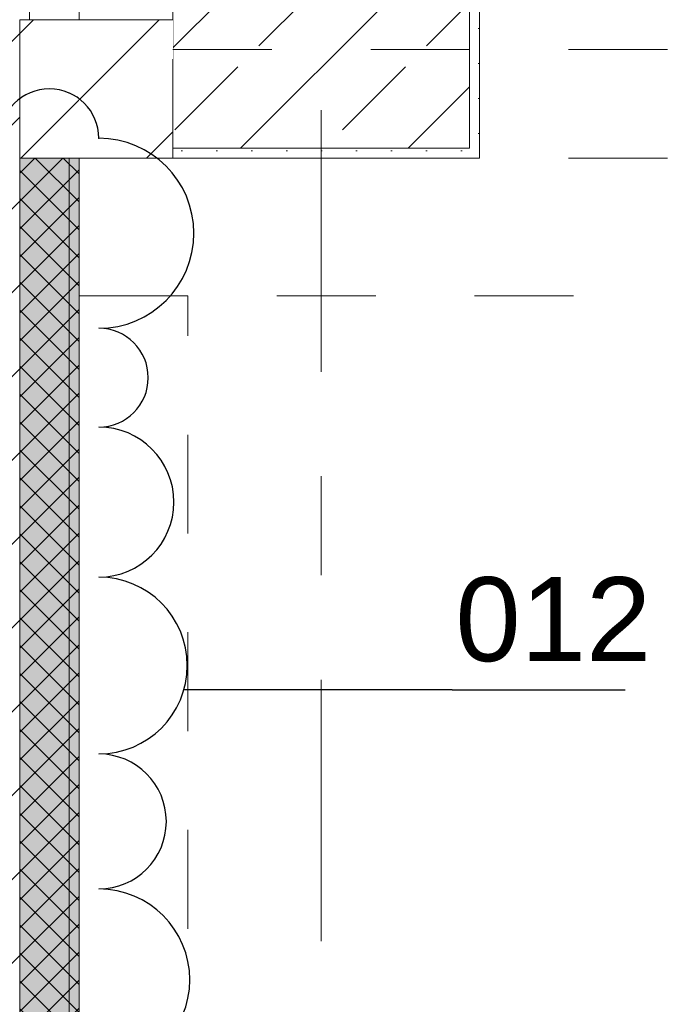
# Model space of a CAD drawing. Header units: metres. Extents: x -3.6 to 90.7, y -11.1 to 18.
# Tile 26 of 256: x 0.2 to 0.9, y 4.3 to 5.3. Entities that reach past the tile are written whole.
import ezdxf

# ---------------------------------------------------------------- set-up
doc = ezdxf.new("R2010")
doc.units = ezdxf.units.M
doc.header["$MEASUREMENT"] = 0
for name, pattern in [('Achse', [0.2, 0.1, -0.05, 0, -0.05]), ('Strichlinie doppelt', [0.546806, 0.264583, -0.105833, 0.070556, -0.105833]), ('Untersicht', [0.1, 0.075, -0.025]), ('Wipeout_Contour', [1, 0, -1])]:
    doc.linetypes.add(name, pattern=pattern)
for name, color, linetype in [('152 - Bemaßung_ Beschriftung.Ausbau', 7, 'Continuous'), ('209 - Marker.Änderung', 7, 'Continuous'), ('451 - Universal.Achsen Raster', 7, 'Continuous'), ('604 - Struktur.Wand Aussen', 7, 'Continuous'), ('605 - Struktur.Wand Innen', 7, 'Continuous'), ('607 - Struktur.Stütze', 7, 'Continuous'), ('608 - Struktur.Träger', 7, 'Continuous'), ('650 - Abdeckung.Fußboden Aufbau', 7, 'Continuous'), ('Abbruch_605 - Struktur.Wand Innen', 7, 'Continuous'), ('Neubau_653 - Abdeckung.TB Verkofferung', 7, 'Continuous')]:
    doc.layers.add(name, color=color, linetype=linetype)
doc.styles.add('ERSTELLTER_STIL_2', font='txt')
doc.linetypes.add('Abbruch 1', pattern='A,0,[1,2022.0244.A_L5A-PL02.05_iB_Grundriss 3.OG1.Shx,S=0.001984,R=0,X=0,Y=0],-0.25,0', length=0.25)
doc.dimstyles.new('ERSTELLTER_STIL__1', dxfattribs={"dimtxt": 0.1, "dimasz": 0.0532, "dimexe": 0.18, "dimexo": 0.0625, "dimgap": 0, "dimtad": 1, "dimzin": 0, "dimdsep": 46, "dimtxsty": 'ERSTELLTER_STIL_2', "dimblk": 'ARROWHEAD_2', "dimblk1": 'ARROWHEAD_2', "dimblk2": 'ARROWHEAD_2', "dimcen": 0.09, "dimse1": 1, "dimse2": 1, "dimclrd": 7, "dimclre": 7, "dimclrt": 7, "dimazin": 0, "dimtfac": 1, "dimtdec": 4, "dimtmove": 0, "dimatfit": 3, "dimfxl": 1, "dimtolj": 1, "dimtzin": 0, "dimarcsym": 0})
pattern_1 = [(45, (0, 0), (-0.0848528, 0.0848528), []), (45, (-0.04243, 0.04243), (-0.0848528, 0.0848528), [0.09, -0.03])]
pattern_2 = [(45, (0, 0), (-0.01767767, 0.01767767), [0, -0.025])]
pattern_3 = [(45, (0, 0), (-0.0636396, 0.0636396), [])]

# ---------------------------------------------------------------- blocks, each defined once
blk = doc.blocks.new('*D355')
at = {"layer": '152 - Bemaßung_ Beschriftung.Ausbau', "color": 7, "linetype": 'Continuous', "lineweight": 5}
for p, q in [((-1.71, 5.82521), (-1.64, 5.78479)), ((-1.6225, 5.805), (-1.7275, 5.805)), ((-1.675, 0.245), (-1.675, 5.805)), ((-1.71, 0.26521), (-1.64, 0.22479)), ((-1.6225, 0.245), (-1.7275, 0.245)), ((-1.675, 0.005), (-1.675, 0.245))]:
    blk.add_line(p, q, dxfattribs=at)
at = {"layer": '152 - Bemaßung_ Beschriftung.Ausbau', "color": 7, "lineweight": 5, "char_height": 0.1, "attachment_point": 7, "rotation": 90, "style": 'ERSTELLTER_STIL_2'}
for s, insert in [('\\A1;{\\pql;\\fArial|b0|i0|c0|p38;12}', (-1.695, 5.633)), ('\\A1;{\\pql;\\fArial|b0|i0|c0|p38;5,56}', (-1.695, 2.81608))]:
    blk.add_mtext(s, dxfattribs=dict(at, insert=insert))
blk = doc.blocks.new('ARROWHEAD_2')
at = {"color": 0, "linetype": 'Continuous', "lineweight": 0}
for p, q in [((-0.378, -0.655), (0.378, 0.655)), ((0, 0), (-1, 0))]:
    blk.add_line(p, q, dxfattribs=at)
blk = doc.blocks.new('*D366')
at = {"layer": '152 - Bemaßung_ Beschriftung.Ausbau', "color": 7, "linetype": 'Continuous', "lineweight": 5}
for p, q in [((-2.21, 5.22019), (-2.14, 5.17978)), ((-2.1225, 5.19998), (-2.2275, 5.19998)), ((-2.175, 0.69998), (-2.175, 5.19998)), ((-2.21, 0.72019), (-2.14, 0.67978)), ((-2.1225, 0.69998), (-2.2275, 0.69998))]:
    blk.add_line(p, q, dxfattribs=at)
at = {"layer": '152 - Bemaßung_ Beschriftung.Ausbau', "color": 7, "lineweight": 5, "insert": (-2.195, 2.81695), "char_height": 0.1, "attachment_point": 7, "rotation": 90, "style": 'ERSTELLTER_STIL_2'}
blk.add_mtext('\\A1;{\\pql;\\fArial|b0|i0|c0|p38;4,50}', dxfattribs=at)
blk = doc.blocks.new('*D367')
at = {"layer": '152 - Bemaßung_ Beschriftung.Ausbau', "color": 7, "linetype": 'Continuous', "lineweight": 5}
for p, q in [((-2.21, 6.02019), (-2.14, 5.97978)), ((-2.1225, 5.99998), (-2.2275, 5.99998)), ((-2.175, 5.19998), (-2.175, 5.99998)), ((-2.21, 5.22019), (-2.14, 5.17978)), ((-2.1225, 5.19998), (-2.2275, 5.19998))]:
    blk.add_line(p, q, dxfattribs=at)
at = {"layer": '152 - Bemaßung_ Beschriftung.Ausbau', "color": 7, "lineweight": 5, "insert": (-2.195, 5.5241), "char_height": 0.1, "attachment_point": 7, "rotation": 90, "style": 'ERSTELLTER_STIL_2'}
blk.add_mtext('\\A1;{\\pql;\\fArial|b0|i0|c0|p38;80}', dxfattribs=at)

msp = doc.modelspace()

# ---------------------------------------------------------------- hatches: boundary and pattern name
at = {"layer": '607 - Struktur.Stütze', "linetype": 'Continuous', "lineweight": 0, "true_color": 0x000000}
h = msp.add_hatch(dxfattribs=at)
h.set_pattern_fill('Gips_0001', color=18, style=0, pattern_type=2)
h.set_pattern_definition(pattern_2)
h.paths.add_polyline_path([(0.37999, 5.99998), (0.67999, 5.99998), (0.67999, 5.19998), (0.37999, 5.19998), (0.37999, 5.18998), (0.68999, 5.18998), (0.68999, 5.805), (0.68999, 5.925), (0.68999, 6.00998), (0.37999, 6.00998)])
h = msp.add_hatch(dxfattribs=at)
h.set_pattern_fill('Beton__Stahlbeton_0001', color=18, style=0, pattern_type=2)
h.set_pattern_definition(pattern_1)
h.paths.add_polyline_path([(0.37999, 5.19998), (0.67999, 5.19998), (0.67999, 5.99998), (0.37999, 5.99998)])

# ---------------------------------------------------------------- linework, layer by layer
at = {"layer": '209 - Marker.Änderung', "color": 1, "linetype": 'Continuous', "lineweight": 25}
for p, q in [((0.66238, 4.65187), (0.39107, 4.65187)), ((0.66238, 4.65187), (0.68738, 4.65187)), ((0.68738, 4.65187), (0.83738, 4.65187))]:
    msp.add_line(p, q, dxfattribs=at)
for centre, radius in [((0.305, 4.96768), 0.05), ((0.305, 4.84176), 0.07591), ((0.305, 4.67636), 0.08949), ((0.305, 4.51857), 0.0683), ((0.305, 4.35825), 0.09203)]:
    msp.add_arc(centre, radius, 270, 90, dxfattribs=at)
at = {"layer": '451 - Universal.Achsen Raster', "color": 160, "linetype": 'Strichlinie doppelt', "lineweight": 9, "true_color": 0x3232ff}
msp.add_line((0.52999, -10.585), (0.52999, 16.355), dxfattribs=at)
at = {"layer": '607 - Struktur.Stütze', "color": 7, "linetype": 'Continuous', "lineweight": 13, "flags": 128}
msp.add_lwpolyline([(0.37999, 5.19998), (0.67999, 5.19998), (0.67999, 5.99998), (0.37999, 5.99998)], close=True, dxfattribs=at)
at = {"layer": '607 - Struktur.Stütze', "color": 7, "linetype": 'Continuous', "lineweight": 5, "flags": 128}
msp.add_lwpolyline([(0.37999, 5.18998), (0.68999, 5.18998), (0.68999, 5.805)], dxfattribs=at)
at = {"layer": '650 - Abdeckung.Fußboden Aufbau', "color": 7, "linetype": 'Continuous', "lineweight": 13, "flags": 128}
msp.add_lwpolyline([(0.68999, 5.805), (0.68999, 5.18998), (0.285, 5.18998), (0.285, 0.255)], dxfattribs=at)
at = {"layer": 'Neubau_653 - Abdeckung.TB Verkofferung', "color": 1, "linetype": 'Untersicht', "lineweight": 9}
for p, q in [((0.285, 5.05048), (0.285, 5.80498)), ((0.285, 5.05048), (7.66, 5.05048)), ((0.285, 1.00998), (0.285, 5.05048)), ((0.395, 5.05048), (0.285, 5.05048)), ((0.395, 1.00998), (0.395, 5.05048))]:
    msp.add_line(p, q, dxfattribs=at)

# ---------------------------------------------------------------- texts
at = {"layer": '209 - Marker.Änderung', "color": 1, "lineweight": 25, "char_height": 0.085, "style": 'ERSTELLTER_STIL_2'}
for s, insert, attachment_point in [('\\A1;{\\pql;\\fArial|b0|i0|c0|p38;012}', (0.66563, 4.67961), 7), ('\\A1;{\\pql;\\fArial|b0|i0|c0|p38;}', (0.60431, 4.65187), 1)]:
    msp.add_mtext(s, dxfattribs=dict(at, insert=insert, attachment_point=attachment_point))

# ---------------------------------------------------------------- next in the draw order: wipeouts: each hides what was drawn before it
at = {"color": 254, "linetype": 'Wipeout_Contour', "lineweight": 0, "ltscale": 21.163777}
msp.add_wipeout([(0.285, 5.18998), (0.285, 5.32998), (0.275, 5.32998), (0.275, 5.18998)], dxfattribs=at).dxf.layer = '605 - Struktur.Wand Innen'

# ---------------------------------------------------------------- next in the draw order: hatches: boundary and pattern name
at = {"layer": '605 - Struktur.Wand Innen', "linetype": 'Continuous', "lineweight": 0, "true_color": 0x000000}
h = msp.add_hatch(dxfattribs=at)
h.set_pattern_fill('MW_Ziegel_0001', color=18, style=0, pattern_type=2)
h.set_pattern_definition(pattern_3)
h.paths.add_polyline_path([(0.285, 5.18998), (0.285, 5.32998), (0.275, 5.32998), (0.275, 5.18998)])

# ---------------------------------------------------------------- next in the draw order: wipeouts: each hides what was drawn before it
at = {"color": 254, "linetype": 'Wipeout_Contour', "lineweight": 0, "ltscale": 21.157827}
msp.add_wipeout([(0.275, 5.18998), (0.275, 5.32998), (0.225, 5.32998), (0.225, 5.18998)], dxfattribs=at).dxf.layer = '605 - Struktur.Wand Innen'
at = {"color": 254, "linetype": 'Wipeout_Contour', "lineweight": 0, "ltscale": 21.175535}
msp.add_wipeout([(0.285, 5.18998), (0.37999, 5.18998), (0.37999, 5.32998), (0.285, 5.32998)], dxfattribs=at).dxf.layer = '605 - Struktur.Wand Innen'

# ---------------------------------------------------------------- next in the draw order: hatches: boundary and pattern name
at = {"layer": '604 - Struktur.Wand Aussen', "linetype": 'Continuous', "lineweight": 0, "true_color": 0x000000}
h = msp.add_hatch(dxfattribs=at)
h.set_pattern_fill('Beton__Stahlbeton_0001', color=18, style=0, pattern_type=2)
h.set_pattern_definition(pattern_1)
h.paths.add_polyline_path([(-0.015, 6.105), (-0.015, 5.32998), (0.225, 5.32998), (0.225, 6.105), (0.175, 6.105), (0.105, 6.105)])
h = msp.add_hatch(dxfattribs=at)
h.set_pattern_fill('Gips_0001', color=18, style=0, pattern_type=2)
h.set_pattern_definition(pattern_2)
h.paths.add_polyline_path([(0.225, 5.86998), (0.225, 5.32998), (0.235, 5.32998), (0.235, 5.86998)])
h = msp.add_hatch(dxfattribs=at)
h.set_pattern_fill('Beton__Stahlbeton_0001', color=18, style=0, pattern_type=2)
h.set_pattern_definition(pattern_1)
h.paths.add_polyline_path([(0.225, 0.245), (0.225, 5.32998), (-0.015, 5.32998), (-0.015, 0.245)])
at = {"layer": '604 - Struktur.Wand Aussen', "linetype": 'Continuous', "lineweight": 0, "true_color": 0xbebebe}
msp.add_hatch(color=9, dxfattribs=at).paths.add_polyline_path([(0.27378, 0.245), (0.275, 0.24609), (0.275, 5.18998), (0.225, 5.18998), (0.225, 0.245)])
at = {"layer": '604 - Struktur.Wand Aussen', "linetype": 'Continuous', "lineweight": 0, "true_color": 0x000000}
h = msp.add_hatch(dxfattribs=at)
h.set_pattern_fill('Gips_0001', color=18, style=0, pattern_type=2)
h.set_pattern_definition(pattern_2)
h.paths.add_polyline_path([(0.285, 0.255), (0.285, 5.18998), (0.275, 5.18998), (0.275, 0.255)])
at = {"layer": '605 - Struktur.Wand Innen', "linetype": 'Continuous', "lineweight": 0, "true_color": 0x000000}
h = msp.add_hatch(dxfattribs=at)
h.set_pattern_fill('MW_Ziegel_0001', color=18, style=0, pattern_type=2)
h.set_pattern_definition(pattern_3)
h.paths.add_polyline_path([(0.275, 5.18998), (0.275, 5.32998), (0.225, 5.32998), (0.225, 5.18998)])
h = msp.add_hatch(dxfattribs=at)
h.set_pattern_fill('MW_Ziegel_0001', color=18, style=0, pattern_type=2)
h.set_pattern_definition(pattern_3)
h.paths.add_polyline_path([(0.285, 5.18998), (0.37999, 5.18998), (0.37999, 5.32998), (0.285, 5.32998)])
at = {"layer": 'Abbruch_605 - Struktur.Wand Innen', "linetype": 'Continuous', "lineweight": 0, "true_color": 0x000000}
h = msp.add_hatch(dxfattribs=at)
h.set_pattern_fill('Dämmung__hart_2_0001', color=18, style=0, pattern_type=2)
h.set_pattern_definition([(315, (0, 0), (0.014142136, 0.014142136), []), (45, (0, 0), (-0.014142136, 0.014142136), [])])
h.paths.add_polyline_path([(0.285, 5.18998), (0.225, 5.18998), (0.225, 1.00998), (0.285, 1.00998)])

# ---------------------------------------------------------------- next in the draw order: linework, layer by layer
at = {"layer": '209 - Marker.Änderung', "color": 1, "linetype": 'Continuous', "lineweight": 25}
for centre, radius, start, end in [((0.255, 5.20998), 0.05, 0, 180), ((0.305, 5.11383), 0.09615, 270, 90)]:
    msp.add_arc(centre, radius, start, end, dxfattribs=at)
msp.add_point((0.305, 5.20998), dxfattribs=at)
at = {"layer": '604 - Struktur.Wand Aussen', "color": 7, "linetype": 'Continuous', "lineweight": 18}
for p, q in [((0.275, 5.32998), (0.225, 5.32998)), ((0.225, 5.32998), (0.225, 5.18998)), ((0.275, 5.32998), (0.225, 5.32998)), ((0.225, 5.32998), (0.225, 5.18998)), ((0.285, 5.32998), (0.275, 5.32998)), ((0.285, 5.32998), (0.275, 5.32998)), ((0.225, 5.18998), (0.275, 5.18998)), ((0.225, 5.18998), (0.275, 5.18998)), ((0.225, 0.245), (0.225, 5.18998)), ((0.275, 5.18998), (0.285, 5.18998)), ((0.275, 5.18998), (0.285, 5.18998))]:
    msp.add_line(p, q, dxfattribs=at)
at = {"layer": '604 - Struktur.Wand Aussen', "color": 7, "linetype": 'Continuous', "lineweight": 13}
msp.add_line((0.275, 0.24609), (0.275, 5.18998), dxfattribs=at)
at = {"layer": '604 - Struktur.Wand Aussen', "color": 7, "linetype": 'Continuous', "lineweight": 5, "flags": 128}
for points in [[(0.235, 5.32998), (0.235, 5.86998)], [(0.225, 5.32998), (0.235, 5.32998)]]:
    msp.add_lwpolyline(points, dxfattribs=at)
at = {"layer": '604 - Struktur.Wand Aussen', "color": 7, "linetype": 'Continuous', "lineweight": 13, "flags": 128}
for points in [[(0.225, 5.32998), (0.275, 5.32998)], [(0.275, 5.32998), (0.285, 5.32998)], [(0.285, 0.255), (0.285, 5.18998)]]:
    msp.add_lwpolyline(points, dxfattribs=at)
at = {"layer": '605 - Struktur.Wand Innen', "color": 7, "linetype": 'Continuous', "lineweight": 18, "flags": 128}
for points in [[(0.37999, 5.32998), (0.285, 5.32998)], [(0.37999, 5.18998), (0.37999, 5.19998)], [(0.285, 5.18998), (0.37999, 5.18998)]]:
    msp.add_lwpolyline(points, dxfattribs=at)
at = {"layer": '608 - Struktur.Träger', "color": 7, "linetype": 'Untersicht', "lineweight": 13}
for q in [(0.37999, 5.40998), (61.87999, 5.18998)]:
    msp.add_line((0.37999, 5.18998), q, dxfattribs=at)
at = {"layer": '608 - Struktur.Träger', "color": 7, "linetype": 'Achse', "lineweight": 9}
msp.add_line((0.37999, 5.29998), (61.87999, 5.29998), dxfattribs=at)
at = {"layer": 'Abbruch_605 - Struktur.Wand Innen', "color": 7, "linetype": 'Abbruch 1', "lineweight": 18, "flags": 128}
for points in [[(0.225, 5.18998), (0.225, 1.00998)], [(0.285, 1.00998), (0.285, 5.18998)]]:
    msp.add_lwpolyline(points, dxfattribs=at)

# ---------------------------------------------------------------- next in the draw order: dimensions: what is measured, and where the dimension line sits
at = {"layer": '152 - Bemaßung_ Beschriftung.Ausbau', "color": 7, "linetype": 'Continuous', "lineweight": 5}
for base, p1, p2, picture, middle in [((-2.175, 5.99998), (0.67999, 5.19998), (0.67999, 5.99998), '*D367', (-2.245, 5.60033)), ((-1.675, 5.805), (0.225, 0.245), (4.13499, 5.805), '*D355', (-1.745, 2.94597)), ((-2.175, 5.19998), (0.67999, 0.69998), (0.67999, 5.19998), '*D366', (-2.245, 2.94684))]:
    dim = msp.add_linear_dim(base=base, p1=p1, p2=p2, angle=90, dimstyle='ERSTELLTER_STIL__1', dxfattribs=at)
    dim.commit()
    dim.dimension.update_dxf_attribs({"geometry": picture, "text_midpoint": middle, "dimtype": 160, "text_rotation": 90})

doc.saveas('drawing.dxf')
